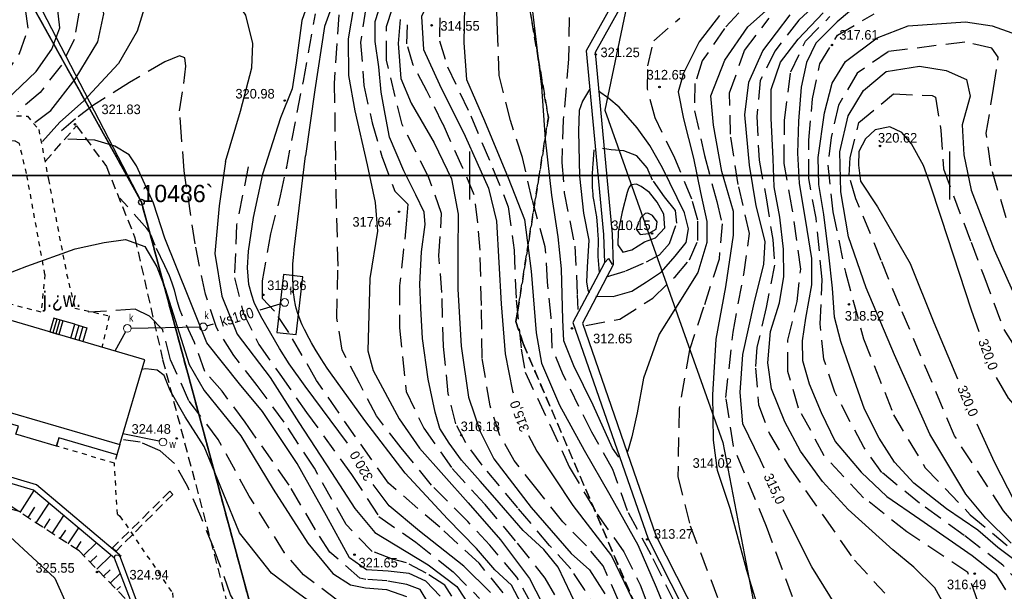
# Model space of a CAD drawing. Extents: x 4615668 to 9294084, y 5331114 to 10688993.
# Tile 96 of 181: x 4655898 to 4656001, y 5335270 to 5335329. Entities that reach past the tile are written whole.
import ezdxf
from ezdxf.enums import TextEntityAlignment as Align

# ---------------------------------------------------------------- set-up
doc = ezdxf.new("R2010")
doc.units = 0
doc.header["$MEASUREMENT"] = 0
for name, pattern in [('DROGA', [1, 0.5, -0.5]), ('GEN7', [13.75, 9.75, -1.5, 1, -1.5]), ('KONTUR', [1.5, 1, -0.5]), ('PRZEPUST', [1.5, 1, -0.5]), ('SKARPA1', [1.5, 1, -0.5]), ('UZYTEK', [1.5, 1, -0.5]), ('WARSTWICA', [3, 2, -1])]:
    doc.linetypes.add(name, pattern=pattern)
for name, color, linetype in [('1', 7, 'Continuous'), ('13', 7, 'Continuous'), ('15', 7, 'Continuous'), ('17', 7, 'Continuous'), ('18', 7, 'Continuous'), ('19', 7, 'Continuous'), ('2', 7, 'Continuous'), ('25', 7, 'Continuous'), ('26', 7, 'Continuous'), ('27', 7, 'Continuous'), ('28', 7, 'Continuous'), ('38', 7, 'Continuous'), ('45', 7, 'Continuous'), ('50', 7, 'Continuous'), ('51', 7, 'Continuous'), ('52', 7, 'Continuous'), ('59', 7, 'Continuous'), ('60', 7, 'Continuous'), ('62', 7, 'Continuous'), ('7', 4, 'GEN7'), ('9', 7, 'Continuous'), ('UKKPA_506', 7, 'Continuous')]:
    doc.layers.add(name, color=color, linetype=linetype)
doc.styles.add('txt', font='TXT', dxfattribs={"height": 0.2})

# ---------------------------------------------------------------- blocks, each defined once
blk = doc.blocks.new('*M2221')
at = {"layer": '60', "color": 7, "linetype": 'Continuous'}
for p, q in [((200, 247.5), (200, 250)), ((250, 247.5), (250, 250))]:
    blk.add_line(p, q, dxfattribs=at)
blk.add_lwpolyline([(0, 0), (0, 250), (400, 250), (400, 0)], close=True, dxfattribs=at)
blk = doc.blocks.new('WYS')
at = {"layer": '52', "color": 67, "linetype": 'Continuous'}
blk.add_circle((0, 0), 0.08, dxfattribs=at)
blk = doc.blocks.new('KL')
at = {"layer": 'UKKPA_506', "color": 7, "linetype": 'Continuous', "lineweight": 13}
blk.add_circle((0, 0), 0.4, dxfattribs=at)

msp = doc.modelspace()

# ---------------------------------------------------------------- linework, layer by layer
at = {"layer": '1', "color": 2, "linetype": 'Continuous'}
msp.add_lwpolyline([(4655870.587, 5335468.295), (4655877.367, 5335426.335), (4655899.067, 5335407.035), (4655884.219, 5335384.152), (4655877.687, 5335374.085), (4655910.757, 5335310.245), (4655926.837, 5335250.755), (4655900.717, 5335171.155)], dxfattribs=at)
at = {"layer": '13', "color": 7, "linetype": 'Continuous'}
msp.add_lwpolyline([(4655911.106, 5335293.805), (4655891.241, 5335299.642), (4655888.714, 5335290.764), (4655908.505, 5335284.982)], close=True, dxfattribs=at)
msp.add_lwpolyline([(4655908.505, 5335284.982), (4655908.19, 5335283.904), (4655902.16, 5335285.665), (4655901.911, 5335284.812), (4655897.689, 5335286.045), (4655897.942, 5335286.91), (4655888.402, 5335289.697), (4655888.714, 5335290.764)], dxfattribs=at)
at = {"layer": '15', "color": 62, "linetype": 'Continuous'}
for p, q in [((4655901.947, 5335298.061), (4655901.524, 5335296.62)), ((4655902.259, 5335297.97), (4655901.836, 5335296.529)), ((4655904.231, 5335297.39), (4655903.808, 5335295.949)), ((4655904.649, 5335297.267), (4655904.226, 5335295.826))]:
    msp.add_line(p, q, dxfattribs=at)
for points in [[(4655902.571, 5335297.878), (4655901.635, 5335298.153), (4655901.212, 5335296.712), (4655902.148, 5335296.437)], [(4655903.39, 5335296.072), (4655903.813, 5335297.513), (4655902.571, 5335297.878), (4655902.148, 5335296.437)], [(4655903.813, 5335297.513), (4655905.068, 5335297.145), (4655904.645, 5335295.704), (4655903.39, 5335296.072)]]:
    msp.add_lwpolyline(points, dxfattribs=at)
at = {"layer": '17', "color": 97, "linetype": 'DROGA'}
msp.add_line((4655908.254, 5335277.727), (4655907.941, 5335283.051), dxfattribs=at)
for points in [[(4655897.758, 5335319.235), (4655898.875, 5335319.213), (4655900.058, 5335317.829), (4655901.072, 5335312.601), (4655902.961, 5335302.785)], [(4655900.707, 5335302.7), (4655898.794, 5335313.225), (4655898.042, 5335316.355), (4655897.611, 5335316.616), (4655897.161, 5335316.601)], [(4655900.707, 5335302.7), (4655900.307, 5335298.775), (4655890.818, 5335301.223), (4655889.783, 5335300.185)], [(4655902.961, 5335302.785), (4655903.832, 5335299.21), (4655907.41, 5335298.395), (4655906.651, 5335295.131)], [(4655908.19, 5335283.904), (4655907.941, 5335283.051), (4655901.911, 5335284.812), (4655902.16, 5335285.665)], [(4655908.254, 5335277.727), (4655908.518, 5335277.527), (4655913.979, 5335269.528), (4655914.438, 5335264.825), (4655910.601, 5335250.433), (4655903.654, 5335240.607)]]:
    msp.add_lwpolyline(points, dxfattribs=at)
at = {"layer": '19', "color": 172, "linetype": 'PRZEPUST'}
for p, q in [((4655913.705, 5335280.105), (4655907.753, 5335274.205)), ((4655914.017, 5335279.791), (4655908.117, 5335273.874))]:
    msp.add_line(p, q, dxfattribs=at)
at = {"layer": '19', "color": 7, "linetype": 'Continuous'}
for p, q in [((4655913.705, 5335280.105), (4655914.017, 5335279.791)), ((4655907.753, 5335274.205), (4655908.117, 5335273.874))]:
    msp.add_line(p, q, dxfattribs=at)
at = {"layer": '2', "color": 5, "linetype": 'Continuous'}
for p, q in [((4655898.287, 5335332.755), (4655910.757, 5335310.245)), ((4655910.757, 5335310.245), (4655898.287, 5335332.755)), ((4655910.757, 5335310.245), (4655926.837, 5335250.755)), ((4655926.837, 5335250.755), (4655910.757, 5335310.245))]:
    msp.add_line(p, q, dxfattribs=at)
at = {"layer": '2', "color": 7, "linetype": 'Continuous'}
msp.add_lwpolyline([(4656036.172, 5335469.7), (4656030.178, 5335445.941), (4656025.081, 5335436.655), (4656015.957, 5335417.469), (4656030.695, 5335405.229), (4656015.102, 5335396.918), (4656005.658, 5335368.407), (4655980.39, 5335364.286), (4655976.843, 5335342.405), (4655963.56, 5335341.56), (4655959.023, 5335319.833), (4655971.332, 5335285.182), (4655976.012, 5335260.807), (4655986.403, 5335233.793), (4655984.484, 5335212.877), (4655999.589, 5335188.436), (4655997.811, 5335159.184), (4656000.618, 5335131.708), (4656000.251, 5335129.689), (4655992.154, 5335091.844), (4655976.616, 5335069.713), (4655970.108, 5335053.159)], dxfattribs=at)
at = {"layer": '25', "color": 165, "linetype": 'Continuous'}
msp.add_line((4655912.611, 5335285.318), (4655908.831, 5335286.089), dxfattribs=at)
at = {"layer": '27', "color": 17, "linetype": 'Continuous'}
for p, q in [((4655923.137, 5335299.024), (4655925.203, 5335299.641)), ((4655909.695, 5335297.094), (4655916.794, 5335297.239)), ((4655917.577, 5335297.362), (4655918.251, 5335297.563)), ((4655909.1, 5335296.737), (4655907.976, 5335294.725))]:
    msp.add_line(p, q, dxfattribs=at)
at = {"layer": '28', "color": 17, "linetype": 'Continuous'}
msp.add_lwpolyline([(4655925.555, 5335302.7), (4655924.861, 5335296.671), (4655926.865, 5335296.44), (4655927.559, 5335302.469)], close=True, dxfattribs=at)
at = {"layer": '38', "color": 97, "linetype": 'Continuous'}
msp.add_lwpolyline([(4655864.669, 5335261.372), (4655866.98, 5335266.803), (4655871.759, 5335272.049), (4655876.92, 5335275.376), (4655883.423, 5335277.563), (4655889.415, 5335277.702), (4655895.941, 5335275.966), (4655897.084, 5335275.376), (4655901.725, 5335271.068), (4655904.495, 5335264.905), (4655904.356, 5335258.585), (4655901.141, 5335252.967), (4655896.188, 5335248.973), (4655890.023, 5335246.471), (4655883.769, 5335245.781), (4655877.224, 5335246.58), (4655871.197, 5335248.629), (4655866.503, 5335252.999), (4655863.852, 5335259.329)], dxfattribs=at)
at = {"layer": '45', "color": 219, "linetype": 'Continuous'}
for points in [[(4655963.579, 5335337.666), (4655957.091, 5335326.026), (4655958.902, 5335306.864), (4655958.995, 5335303.919), (4655955.712, 5335297.688), (4655963.527, 5335275.147), (4655975.295, 5335251.936), (4655977.334, 5335234.376), (4655976.134, 5335215.726), (4655976.083, 5335188.898), (4655970.056, 5335155.098), (4655990.54, 5335136.328), (4655993.324, 5335129.589), (4655989.286, 5335123.761), (4655984.694, 5335114.345), (4655990.284, 5335100.002), (4655986.644, 5335097.536), (4655982.796, 5335092.494), (4655980.447, 5335081.01), (4655968.666, 5335063.39), (4655969.177, 5335054.398)], [(4655964.529, 5335337.522), (4655958.013, 5335325.832), (4655959.801, 5335306.921), (4655959.902, 5335303.71), (4655956.69, 5335297.614), (4655964.357, 5335275.5), (4655976.17, 5335252.2), (4655978.237, 5335234.399), (4655977.034, 5335215.696), (4655976.983, 5335188.818), (4655971.029, 5335155.427), (4655991.295, 5335136.856), (4655994.343, 5335129.479), (4655990.065, 5335123.305), (4655985.676, 5335114.305), (4655991.383, 5335099.66), (4655987.27, 5335096.873), (4655983.636, 5335092.112), (4655981.293, 5335080.657), (4655969.582, 5335063.14), (4655970.076, 5335054.449)], [(4655958.995, 5335303.919), (4655959.396, 5335304.37), (4655959.801, 5335303.733)], [(4655867.271, 5335207.818), (4655888.678, 5335228.004), (4655896.686, 5335237.22), (4655907.571, 5335251.953), (4655910.819, 5335264.04), (4655910.755, 5335265.819), (4655907.965, 5335273.15), (4655899.531, 5335280.236), (4655890.148, 5335283.021), (4655869.682, 5335283.013), (4655845.586, 5335283.907)], [(4655868.295, 5335208.094), (4655889.11, 5335227.586), (4655897.154, 5335236.844), (4655908.119, 5335251.685), (4655911.477, 5335264.253), (4655911.307, 5335265.841), (4655908.475, 5335273.504), (4655899.821, 5335280.776), (4655890.236, 5335283.621), (4655869.694, 5335283.613), (4655845.608, 5335284.507)], [(4655907.965, 5335273.15), (4655908.024, 5335273.445), (4655908.475, 5335273.504)]]:
    msp.add_lwpolyline(points, dxfattribs=at)
at = {"layer": '50', "color": 245, "linetype": 'WARSTWICA'}
for points in [[(4655931.513, 5335367.871), (4655937.211, 5335366.708), (4655942.355, 5335364.331), (4655947.297, 5335361.043), (4655949.617, 5335357.755), (4655951.079, 5335353.86), (4655952.68, 5335346.967), (4655954.445, 5335341.453), (4655955, 5335338.317), (4655955.353, 5335332.5), (4655955.254, 5335325.138), (4655954.699, 5335318.815), (4655954.548, 5335314.364), (4655954.8, 5335311.228), (4655955.91, 5335305.639), (4655956.162, 5335300.581), (4655956.212, 5335299.063)], [(4655958.484, 5335267.143), (4655956.921, 5335269.868), (4655955.47, 5335272.032), (4655953.275, 5335274.457), (4655949.964, 5335278.376), (4655946.253, 5335282.824), (4655944.542, 5335285.175), (4655943.5, 5335287.152), (4655942.719, 5335290.25), (4655942.235, 5335295.213), (4655942.05, 5335300.82), (4655941.753, 5335304.664), (4655941.939, 5335307.574), (4655942.013, 5335309.067), (4655940.711, 5335312.761), (4655937.924, 5335318.333), (4655937.18, 5335321.244), (4655936.287, 5335325.05), (4655936.287, 5335328.558), (4655937.664, 5335332.827)], [(4655975.553, 5335249.227), (4655973.99, 5335250.845), (4655972.376, 5335254.69), (4655970.207, 5335259.9), (4655967.837, 5335264.857), (4655966.282, 5335268.57), (4655963.861, 5335273.476), (4655961.39, 5335278.079), (4655959.877, 5335282.379), (4655957.658, 5335286.274), (4655954.686, 5335292.262), (4655953.526, 5335295.095), (4655953.425, 5335298.231), (4655953.072, 5335301.924), (4655952.825, 5335305.586), (4655951.463, 5335310.492), (4655950.455, 5335314.893), (4655949.194, 5335318.737), (4655948.035, 5335323.451), (4655947.833, 5335328.105), (4655947.682, 5335332.556)], [(4655975.013, 5335332.184), (4655971.482, 5335328.327), (4655969.172, 5335324.969), (4655968.418, 5335322.605), (4655968.37, 5335319.767), (4655969.41, 5335315.102), (4655970.683, 5335310.325), (4655971.252, 5335307.988), (4655970.922, 5335304.299), (4655969.319, 5335299.286), (4655967.857, 5335294.841), (4655966.778, 5335288.725), (4655966.637, 5335281.631), (4655967.91, 5335276.524), (4655971.305, 5335267.659), (4655975.03, 5335258.815), (4655976.489, 5335254.907), (4655977.054, 5335251.739), (4655976.819, 5335250.509), (4655976.3, 5335249.847)], [(4655982.852, 5335332.529), (4655979.22, 5335329.223), (4655976.744, 5335325.992), (4655975.216, 5335322.923), (4655974.865, 5335319.165), (4655975.089, 5335314.609), (4655975.834, 5335310.675), (4655976.514, 5335306.338), (4655976.712, 5335303.678), (4655975.836, 5335299.276), (4655974.872, 5335295.123), (4655974.719, 5335292.937), (4655975.026, 5335289.135), (4655976.164, 5335286.111), (4655978.224, 5335282.661), (4655981.831, 5335277.488), (4655985.025, 5335272.931), (4655988.181, 5335269.481)], [(4655892.89, 5335319.349), (4655896.325, 5335323.13), (4655898.043, 5335325.737), (4655898.968, 5335328.388), (4655898.66, 5335330.465)], [(4655904.248, 5335329.939), (4655903.764, 5335327.2), (4655902.442, 5335324.504), (4655900.196, 5335321.677), (4655897.907, 5335319.7)], [(4655925.852, 5335313.712), (4655927.625, 5335322.836), (4655928.902, 5335329.861)], [(4655934.13, 5335330.494), (4655933.579, 5335326.88), (4655933.929, 5335322.413), (4655934.784, 5335318.522), (4655935.841, 5335314.879)], [(4656002.653, 5335270.072), (4656000.492, 5335272.401), (4655996.461, 5335275.507), (4655991.817, 5335278.871), (4655987.892, 5335282.054), (4655985.989, 5335284.706), (4655982.99, 5335290.432), (4655981.836, 5335293.877), (4655981.449, 5335297.564), (4655981.675, 5335302.19), (4655981.034, 5335308.564), (4655980.26, 5335312.705), (4655980.292, 5335316.716), (4655980.647, 5335321.018), (4655981.421, 5335324.645), (4655983.259, 5335327.653), (4655987.097, 5335329.885)], [(4655931.323, 5335329.758), (4655930.839, 5335322.6), (4655930.973, 5335314.188)], [(4655960.527, 5335268.567), (4655958.853, 5335272.336), (4655957.11, 5335274.438), (4655954.655, 5335276.939), (4655951.976, 5335280.297), (4655949.595, 5335283.32), (4655948.107, 5335285.932), (4655947.067, 5335289.019), (4655946.248, 5335294.02), (4655946.175, 5335299.485), (4655946.026, 5335305.232), (4655945.806, 5335308.091), (4655945.434, 5335311.001), (4655944.243, 5335313.8), (4655942.168, 5335318.368), (4655940.494, 5335321.839), (4655939.08, 5335324.525), (4655938.411, 5335326.727), (4655938.522, 5335329.563)], [(4655941.835, 5335329.467), (4655941.797, 5335327.041), (4655942.653, 5335324.354), (4655945.069, 5335319.23), (4655947.338, 5335313.82), (4655948.975, 5335309.752), (4655949.569, 5335305.226), (4655949.792, 5335300.039), (4655950.313, 5335294.926), (4655950.723, 5335292.516), (4655953.29, 5335287.068), (4655955.329, 5335282.652), (4655958.23, 5335277.726), (4655961.021, 5335273.808), (4655962.695, 5335270.375), (4655964.728, 5335265.138)], [(4655957.064, 5335297.404), (4655960.594, 5335298.061), (4655964.023, 5335300.237), (4655966.343, 5335302.462), (4655967.856, 5335304.233), (4655968.713, 5335306.256), (4655968.713, 5335308.38), (4655968.097, 5335310.569), (4655966.303, 5335314.811), (4655964.272, 5335319.023), (4655963.465, 5335322.058), (4655963.516, 5335324.435), (4655964.121, 5335327.065), (4655966.842, 5335329.421)], [(4655978.579, 5335269.117), (4655975.877, 5335276.45), (4655972.43, 5335284.812), (4655971.632, 5335289.878), (4655972.386, 5335296.678), (4655973.492, 5335302.694), (4655974.112, 5335306.96), (4655972.916, 5335312.071), (4655972.118, 5335317.315), (4655972.029, 5335321.637), (4655973.579, 5335326.037), (4655976.149, 5335329.415)], [(4655997.881, 5335268.614), (4655996.841, 5335271.632), (4655990.472, 5335275.898), (4655985.985, 5335279.438), (4655981.89, 5335283.788), (4655979.209, 5335288.782), (4655978.095, 5335292.599), (4655978.095, 5335295.865), (4655979.053, 5335299.871), (4655979.436, 5335303.274), (4655978.557, 5335309.565), (4655977.709, 5335314.257), (4655977.737, 5335318.736), (4655978.393, 5335323.813), (4655979.925, 5335327.023), (4655982.466, 5335329.585)], [(4656000.827, 5335308.593), (4655999.224, 5335314.019), (4655998.76, 5335317.416), (4655999.528, 5335322.071), (4655999.996, 5335325.354), (4655999.327, 5335326.289), (4655996.523, 5335326.928), (4655988.55, 5335325.924), (4655985.311, 5335323.68), (4655983.374, 5335320.364), (4655982.606, 5335316.981), (4655982.272, 5335314.1), (4655982.779, 5335309.227), (4655984.083, 5335302.944), (4655985.986, 5335296.011), (4655989.092, 5335288.094), (4655992.398, 5335282.568), (4655997.099, 5335277.663), (4656002.542, 5335273.108)], [(4655943.096, 5335269.164), (4655942.36, 5335270.31), (4655940.429, 5335271.564), (4655938.383, 5335272.647), (4655936.904, 5335273.039), (4655934.802, 5335273.836), (4655932.077, 5335276.636), (4655928.782, 5335282.505), (4655925.609, 5335287.308), (4655922.825, 5335291.126), (4655920.382, 5335294.26), (4655918.564, 5335297.167), (4655917.428, 5335300.643), (4655916.348, 5335305.885), (4655915.212, 5335313.521), (4655914.939, 5335317.053), (4655914.724, 5335319.773), (4655915.182, 5335322.614), (4655915.371, 5335324.4), (4655915.29, 5335325.293), (4655914.724, 5335325.483), (4655913.186, 5335324.86), (4655909.517, 5335322.723), (4655905.767, 5335320.342), (4655903.879, 5335318.935), (4655902.449, 5335317.663)], [(4656003.758, 5335274.312), (4656000.568, 5335278.059), (4655995.442, 5335285.905), (4655989.761, 5335299.408), (4655987.825, 5335304.148), (4655985.19, 5335310.59), (4655984.489, 5335313.01), (4655984.567, 5335314.883), (4655985.501, 5335318.552), (4655989.081, 5335321.518), (4655993.127, 5335321.362), (4655993.482, 5335321.182), (4655994.022, 5335317.731), (4655994.294, 5335313.712), (4655997.174, 5335306.063), (4655998.492, 5335302.574), (4656000.593, 5335296.954), (4656003.161, 5335292.895)], [(4655957.889, 5335315.71), (4655957.761, 5335314.211), (4655957.734, 5335313.865), (4655957.702, 5335313.17), (4655957.694, 5335312.706), (4655957.696, 5335312.396), (4655957.706, 5335311.984), (4655957.715, 5335311.778), (4655957.761, 5335311.084), (4655957.789, 5335310.821), (4655957.871, 5335310.297), (4655958.068, 5335309.253), (4655958.145, 5335308.727), (4655958.237, 5335307.834), (4655958.275, 5335307.386), (4655958.316, 5335306.714), (4655958.322, 5335306.476), (4655958.317, 5335306), (4655958.297, 5335305.047), (4655958.316, 5335304.572), (4655958.444, 5335302.901)], [(4655959.213, 5335302.473), (4655961.22, 5335303.072), (4655963.356, 5335304.015), (4655964.723, 5335304.743), (4655965.748, 5335305.943), (4655966.516, 5335308.042), (4655966.388, 5335309.37), (4655965.235, 5335310.784), (4655963.997, 5335312.54), (4655963.441, 5335313.825), (4655962.373, 5335315.068), (4655961.007, 5335315.582), (4655959.683, 5335315.71), (4655958.786, 5335315.839)], [(4655935.819, 5335314.937), (4655937.15, 5335311.389), (4655938.504, 5335310.031), (4655938.381, 5335308.364), (4655938.073, 5335305.339), (4655937.643, 5335301.511), (4655937.643, 5335297.128), (4655938.323, 5335290.507), (4655940.169, 5335286.68), (4655943.124, 5335282.482), (4655946.509, 5335278.778), (4655949.894, 5335274.703), (4655952.787, 5335271.061), (4655954.923, 5335267.329)], [(4655921.867, 5335313.913), (4655920.67, 5335307.876), (4655920.443, 5335302.349), (4655921.352, 5335298.702), (4655923, 5335295.397), (4655925.159, 5335292.319), (4655927.943, 5335288.33), (4655932.651, 5335281.86), (4655935.492, 5335277.472), (4655939.355, 5335274.794), (4655943.218, 5335271.717), (4655945.985, 5335268.951)], [(4655948.432, 5335269.528), (4655945.933, 5335272.605), (4655941.842, 5335276.366), (4655936.508, 5335280.941), (4655933.043, 5335285.785), (4655929.009, 5335291.654), (4655926.111, 5335296.669), (4655924.634, 5335298.891), (4655923.384, 5335300.202), (4655923.384, 5335302.025), (4655924.234, 5335306.956), (4655925.256, 5335310.888), (4655925.881, 5335313.851)], [(4655951.469, 5335268.253), (4655949.869, 5335271.154), (4655947.038, 5335274.488), (4655944.761, 5335276.957), (4655940.965, 5335280.743), (4655937.827, 5335284.632), (4655935.242, 5335287.966), (4655933.457, 5335291.361), (4655931.672, 5335294.818), (4655931.118, 5335298.152), (4655931.241, 5335303.584), (4655930.973, 5335314.188)], [(4655914.965, 5335298.526), (4655914.802, 5335298.967), (4655914.705, 5335299.265), (4655914.528, 5335299.868), (4655914.195, 5335301.082), (4655914.011, 5335301.682), (4655913.796, 5335302.27), (4655913.673, 5335302.558), (4655913.185, 5335303.617), (4655912.189, 5335305.726), (4655912.017, 5335306.133), (4655911.802, 5335306.687), (4655911.682, 5335306.955), (4655911.543, 5335307.21), (4655911.463, 5335307.331), (4655911.328, 5335307.502), (4655908.504, 5335310.671)], [(4655962.537, 5335308.07), (4655962.275, 5335307.412), (4655962.721, 5335306.86), (4655963.56, 5335306.991), (4655964.373, 5335307.439), (4655964.478, 5335308.201), (4655964.006, 5335308.859), (4655963.508, 5335309.096), (4655963.219, 5335309.07), (4655962.773, 5335308.649), (4655962.616, 5335308.201)], [(4655931.132, 5335268.764), (4655927.625, 5335271.402), (4655925.666, 5335273.707), (4655921.979, 5335279.603), (4655918.764, 5335285.515), (4655915.702, 5335289.553), (4655913.802, 5335293.804), (4655912.974, 5335296.931), (4655911.61, 5335298.348), (4655910.1, 5335299.081), (4655905.282, 5335298.779), (4655905.237, 5335298.775)], [(4655940.688, 5335268.375), (4655939.779, 5335269.864), (4655938.391, 5335270.392), (4655936.333, 5335270.776), (4655934.131, 5335270.92), (4655933.516, 5335271.069), (4655930.398, 5335273.752), (4655928.883, 5335276.089), (4655926.155, 5335280.746), (4655921.563, 5335287.311), (4655919.17, 5335290.527), (4655917.351, 5335292.591), (4655916.298, 5335295.615), (4655914.965, 5335298.526)], [(4655926.496, 5335250.04), (4655926.246, 5335253.603), (4655926.396, 5335256.714), (4655925.946, 5335259.374), (4655924.598, 5335262.356), (4655921.946, 5335265.919), (4655920.045, 5335269.331), (4655918.298, 5335274.184), (4655916.947, 5335277.496), (4655915.596, 5335280.557), (4655914.195, 5335283.016), (4655912.694, 5335284.321), (4655910.643, 5335285.224), (4655908.892, 5335285.475)], [(4655865.882, 5335276.359), (4655869.973, 5335277.287), (4655871.924, 5335277.634), (4655874.553, 5335277.948), (4655875.866, 5335278.117), (4655881.175, 5335278.899), (4655885.753, 5335279.681), (4655888.383, 5335280.071), (4655889.459, 5335280.143), (4655889.99, 5335280.071), (4655893.156, 5335279.29), (4655896.468, 5335278.459), (4655898.172, 5335278.02)]]:
    msp.add_lwpolyline(points, dxfattribs=at)
at = {"layer": '50', "color": 7, "linetype": 'Continuous'}
for points in [[(4655927.1, 5335357.758), (4655935.435, 5335355.668), (4655939.2, 5335353.915), (4655942.795, 5335350.86), (4655945.013, 5335347.691), (4655946.291, 5335342.769), (4655944.139, 5335337.307), (4655941.114, 5335332.048), (4655939.945, 5335329.601), (4655940.134, 5335326.145), (4655941.8, 5335322.499), (4655944.487, 5335317.124), (4655946.91, 5335311.693), (4655947.743, 5335308.262), (4655948.235, 5335299.64), (4655948.652, 5335294.437), (4655949.411, 5335290.558), (4655949.467, 5335290.354)], [(4655899.644, 5335318.535), (4655901.328, 5335319.785), (4655903.843, 5335323.049), (4655906.21, 5335326.956), (4655906.851, 5335329.874), (4655906.309, 5335332.248), (4655905.121, 5335334.491), (4655904.726, 5335337.014), (4655905.811, 5335339.19), (4655908.72, 5335340.772), (4655914.656, 5335342.052), (4655919.587, 5335342.546), (4655923.976, 5335341.804), (4655927.245, 5335340.816), (4655929.547, 5335339.529), (4655930.238, 5335337.897), (4655929.547, 5335335.078), (4655927.479, 5335329.172), (4655926.887, 5335324.77), (4655926.468, 5335322.057), (4655925.26, 5335319.033), (4655923.377, 5335313.153)], [(4656045.246, 5335330.823), (4656047.516, 5335326.944), (4656049.813, 5335322.1), (4656050.15, 5335319.907), (4656049.225, 5335318.699), (4656046.366, 5335317.462), (4656041.797, 5335316.506), (4656038.001, 5335315.59), (4656035.59, 5335314.297), (4656033.488, 5335311.879), (4656030.713, 5335307.718), (4656024.727, 5335300.46), (4656020.663, 5335295.765), (4656017.271, 5335292.589), (4656013.331, 5335289.851), (4656010.977, 5335288.417), (4656008.51, 5335287.545), (4656006.24, 5335286.871), (4656004.39, 5335287.039), (4656002.606, 5335288.079), (4656001.064, 5335289.821), (4655999.811, 5335291.978)], [(4655975.624, 5335282.503), (4655975.233, 5335283.353), (4655973.416, 5335287.151), (4655973.116, 5335290.394), (4655973.419, 5335294.382), (4655974.593, 5335299.699), (4655975.577, 5335303.779), (4655975.728, 5335306.134), (4655974.782, 5335309.856), (4655974.1, 5335314.11), (4655973.608, 5335319.35), (4655974.025, 5335322.73), (4655975.501, 5335325.996), (4655978.341, 5335329.756)], [(4655998.005, 5335296.744), (4655997.232, 5335298.996), (4655994.097, 5335308.538), (4655992.836, 5335312.333), (4655992.22, 5335314.076), (4655990.986, 5335316.325), (4655989.977, 5335317.506), (4655988.716, 5335318.096), (4655987.202, 5335317.787), (4655986.193, 5335316.831), (4655985.493, 5335315.51), (4655985.465, 5335314.104), (4655985.661, 5335312.445), (4655987.427, 5335309.747), (4655990.817, 5335303.855), (4655993.283, 5335297.698), (4655995.754, 5335291.831)], [(4655932.23, 5335285.133), (4655927.806, 5335291.058), (4655926.163, 5335293.389), (4655925.137, 5335294.985), (4655923.19, 5335298.352), (4655922.508, 5335299.8), (4655922.241, 5335300.542), (4655921.951, 5335301.672), (4655921.805, 5335303.388), (4655921.909, 5335305.147), (4655922.439, 5335308.655), (4655923.388, 5335313.169)], [(4655997.788, 5335287.154), (4655999.584, 5335283.167), (4656002.356, 5335277.751)], [(4655951.092, 5335285.91), (4655951.947, 5335284.291), (4655955.696, 5335278.632), (4655959.737, 5335273.369), (4655962.761, 5335267.04), (4655965.563, 5335259.292), (4655967.456, 5335250.998), (4655968.932, 5335245.909), (4655971.12, 5335240.197), (4655972.445, 5335234.196), (4655973.353, 5335227.686), (4655973.543, 5335223.964), (4655973.05, 5335221.458), (4655972.104, 5335220.014), (4655969.718, 5335217.736), (4655967.715, 5335215.436), (4655966.427, 5335212.246), (4655966.503, 5335209.056), (4655967.677, 5335205.979), (4655970.399, 5335200.721), (4655973.049, 5335194.948), (4655976.151, 5335189.541)], [(4655947.115, 5335269.576), (4655944.345, 5335272.296), (4655939.728, 5335275.943), (4655936.572, 5335278.577), (4655934.901, 5335280.807)], [(4655985.044, 5335183.962), (4655985.038, 5335184.292), (4655985.189, 5335191.053), (4655984.735, 5335195.041), (4655983.221, 5335200.738), (4655982.31, 5335207.02), (4655981.855, 5335212.223), (4655982.196, 5335216.363), (4655983.97, 5335220.698), (4655986.318, 5335224.002), (4655988.022, 5335227.534), (4655988.892, 5335231.105), (4655989.53, 5335237.757), (4655990.439, 5335245.619), (4655990.628, 5335248.316), (4655990.022, 5335251.886), (4655988.621, 5335258.129), (4655986.387, 5335262.877), (4655980.601, 5335272.242), (4655977.616, 5335278.191)]]:
    msp.add_lwpolyline(points, dxfattribs=at)
at = {"layer": '50', "color": 216, "linetype": 'Continuous'}
for points in [[(4655919.521, 5335314.48), (4655921.089, 5335319.729), (4655922.261, 5335324.235), (4655922.359, 5335326.761), (4655921.642, 5335329.73), (4655920.698, 5335331.101), (4655918.811, 5335332.964), (4655917.411, 5335333.585), (4655914.122, 5335334.105), (4655912.724, 5335334.531), (4655911.519, 5335334.564), (4655910.803, 5335333.944), (4655910.608, 5335332.866), (4655911.031, 5335331.691), (4655911.095, 5335330.514), (4655910.322, 5335328.075), (4655908.369, 5335324.68), (4655904.731, 5335320.772), (4655902.257, 5335318.585), (4655900.467, 5335316.561)], [(4655931.939, 5335334.414), (4655929.829, 5335328.554), (4655928.817, 5335321.932), (4655927.859, 5335315.07)], [(4655939.854, 5335299.185), (4655939.748, 5335301.701), (4655939.941, 5335305.066), (4655940.304, 5335307.927), (4655940.219, 5335309.191), (4655939.343, 5335311.013), (4655938.082, 5335313.499), (4655936.612, 5335317.021), (4655936.163, 5335319.421), (4655935.714, 5335321.693), (4655935.482, 5335324.339), (4655935.118, 5335326.996), (4655935.118, 5335329.075), (4655936.079, 5335332.143)], [(4655975.418, 5335266.605), (4655973.824, 5335271.869), (4655972.09, 5335278.309), (4655970.779, 5335282.277), (4655970.357, 5335285.427), (4655970.263, 5335290.174), (4655970.637, 5335295.974), (4655971.621, 5335301.427), (4655972.418, 5335306.785), (4655972.419, 5335309.256), (4655971.201, 5335313.44), (4655970.357, 5335318.281), (4655970.076, 5335321.337), (4655971.527, 5335325.03), (4655973.917, 5335328.508), (4655977.901, 5335332.08)], [(4655960.478, 5335283.674), (4655959.822, 5335284.614), (4655957.807, 5335289.079), (4655955.792, 5335293.169), (4655954.761, 5335295.801), (4655954.667, 5335297.963), (4655954.527, 5335303.307), (4655954.152, 5335306.644), (4655953.496, 5335310.969), (4655952.841, 5335316.816), (4655952.466, 5335322.269), (4655951.389, 5335331.266)], [(4655986.021, 5335331.396), (4655983.222, 5335329.039), (4655981.007, 5335326.8), (4655980.045, 5335324.807), (4655979.468, 5335322.214), (4655979.213, 5335318.687), (4655979.085, 5335315.344), (4655979.279, 5335312.229), (4655980.069, 5335307.386), (4655980.539, 5335304.358)], [(4655895.398, 5335319.759), (4655896.653, 5335320.868), (4655899.786, 5335323.865), (4655901.424, 5335326.185), (4655902.243, 5335328.408), (4655902.002, 5335330.535)], [(4655932.866, 5335330.743), (4655932.281, 5335327.264), (4655932.326, 5335323.424), (4655933.002, 5335319.764), (4655934.263, 5335314.144), (4655935.119, 5335310.213), (4655935.344, 5335307.231), (4655934.535, 5335302.284), (4655934.354, 5335294.74), (4655934.895, 5335292.707), (4655937.592, 5335287.661), (4655939.709, 5335284.589), (4655944.791, 5335278.919), (4655948.169, 5335275.034), (4655951.175, 5335271.037), (4655953.201, 5335267.106)], [(4655944.422, 5335330.651), (4655944.329, 5335326.844), (4655944.611, 5335323.008), (4655946.485, 5335318.731), (4655948.969, 5335312.761), (4655950.655, 5335308.418), (4655951.358, 5335303.059), (4655951.873, 5335296.619), (4655952.436, 5335293.457), (4655954.31, 5335289.086), (4655956.888, 5335284.385), (4655959.559, 5335279.732), (4655962.453, 5335274.533), (4655964.374, 5335270.115), (4655966.061, 5335265.932)], [(4655994.522, 5335268.048), (4655993.411, 5335270.048), (4655991.226, 5335272.2), (4655989.041, 5335274.007), (4655984.365, 5335278.198), (4655981.694, 5335281.133), (4655979.394, 5335284.285), (4655977.784, 5335287.361), (4655976.404, 5335290.782), (4655976.021, 5335293.512), (4655976.291, 5335296.752), (4655977.211, 5335299.75), (4655977.671, 5335302.48), (4655977.633, 5335305.325), (4655977.25, 5335308.669), (4655976.677, 5335311.839), (4655976.562, 5335314.76), (4655976.37, 5335318.989), (4655976.369, 5335321.965), (4655977.327, 5335324.848), (4655979.167, 5335327.232), (4655981.773, 5335329.961)], [(4655937.701, 5335329.288), (4655937.509, 5335326.79), (4655937.781, 5335323.12), (4655938.854, 5335320.544), (4655941.268, 5335316.431), (4655943.07, 5335312.682), (4655943.76, 5335308.991), (4655943.721, 5335305.031), (4655943.725, 5335301.167), (4655944.07, 5335295.247), (4655944.831, 5335289.916), (4655946.058, 5335286.341), (4655947.467, 5335283.482), (4655951.338, 5335278.408), (4655955.516, 5335273.641), (4655957.432, 5335271.911), (4655959.026, 5335269.406)], [(4655970.968, 5335329.685), (4655968.859, 5335326.959), (4655967.219, 5335323.668), (4655966.656, 5335321.741), (4655967.219, 5335318.921), (4655968.249, 5335314.832), (4655969.002, 5335311.24), (4655969.658, 5335308.232), (4655969.658, 5335306.022), (4655968.721, 5335302.92), (4655966.378, 5335299.207), (4655964.691, 5335296.48), (4655963.056, 5335291.899), (4655962.4, 5335288.28), (4655961.837, 5335285.789), (4655961.509, 5335284.567), (4655961.369, 5335284.144)], [(4656003.754, 5335271.386), (4655999.981, 5335274.267), (4655997.866, 5335276.067), (4655994.618, 5335278.274), (4655991.21, 5335280.957), (4655989.201, 5335283.143), (4655987.599, 5335285.629), (4655986.082, 5335288.673), (4655984.545, 5335293.013), (4655983.627, 5335295.713), (4655982.965, 5335298.249), (4655982.73, 5335301.271), (4655982.346, 5335304.764), (4655981.856, 5335308.966), (4655981.322, 5335312.095), (4655981.237, 5335314.903), (4655981.899, 5335319.56), (4655982.711, 5335322.646), (4655984.1, 5335324.897), (4655987.385, 5335327.369), (4655990.612, 5335328.633), (4655996.581, 5335329.017), (4655999.359, 5335328.631), (4656001.432, 5335327.881)], [(4656001.364, 5335274.698), (4655998.7, 5335277.315), (4655996.634, 5335279.824), (4655992.889, 5335286.069), (4655989.198, 5335294.336), (4655986.262, 5335301.315), (4655984.416, 5335306.639), (4655983.601, 5335311.329), (4655983.492, 5335315.473), (4655984.362, 5335319.235), (4655985.988, 5335321.889), (4655988.325, 5335323.852), (4655991.804, 5335324.398), (4655994.577, 5335323.962), (4655996.697, 5335323.035), (4655997.078, 5335321.29), (4655996.262, 5335318.291), (4655996.425, 5335315.183), (4655997.186, 5335311.475), (4655999.578, 5335305.286), (4656002.079, 5335299.669)], [(4655957.418, 5335321.976), (4655956.709, 5335320.78), (4655956.363, 5335319.797), (4655956.29, 5335317.645), (4655956.387, 5335312.96), (4655956.806, 5335309.082), (4655957.353, 5335306.29), (4655957.192, 5335303.478), (4655957.11, 5335301.892), (4655957.257, 5335301.119), (4655957.386, 5335300.796)], [(4655958.094, 5335300.441), (4655959.899, 5335300.409), (4655961.832, 5335300.958), (4655963.378, 5335301.927), (4655964.924, 5335302.994), (4655966.342, 5335304.609), (4655967.502, 5335306.031), (4655967.76, 5335307.453), (4655967.341, 5335309.134), (4655965.02, 5335313.802), (4655963.732, 5335316.161), (4655962.411, 5335317.971), (4655960.51, 5335320.136), (4655959.447, 5335321.041), (4655958.351, 5335321.816)], [(4655941.881, 5335269.174), (4655940.369, 5335270.732), (4655938.647, 5335271.533), (4655936.463, 5335271.786), (4655934.195, 5335271.912), (4655932.431, 5335273.176), (4655930.039, 5335277.549), (4655926.98, 5335283.005), (4655923.368, 5335288.44), (4655920.98, 5335291.291), (4655917.578, 5335295.588), (4655915.687, 5335300.264), (4655913.179, 5335306.475), (4655912.003, 5335310.14), (4655910.239, 5335314.016), (4655909.469, 5335315.189), (4655907.985, 5335316.082), (4655905.908, 5335316.704), (4655903.102, 5335316.812)], [(4655919.521, 5335314.48), (4655918.849, 5335309.846), (4655918.387, 5335304.874), (4655919.143, 5335300.451), (4655920.736, 5335296.472), (4655924.18, 5335291.964), (4655927.162, 5335287.287), (4655930.55, 5335282.052), (4655932.986, 5335278.302), (4655935.086, 5335275.817), (4655940.63, 5335272.446), (4655943.598, 5335270.19), (4655945.194, 5335267.747)], [(4655930.444, 5335292.451), (4655930.108, 5335292.932), (4655929.469, 5335293.907), (4655928.866, 5335294.905), (4655928.48, 5335295.584), (4655928.229, 5335296.045), (4655927.737, 5335296.984), (4655927.504, 5335297.467), (4655927.396, 5335297.711), (4655927.246, 5335298.081), (4655927.047, 5335298.641), (4655926.881, 5335299.21), (4655926.811, 5335299.496), (4655926.698, 5335300.075), (4655926.655, 5335300.366), (4655926.609, 5335300.806), (4655926.552, 5335301.694), (4655926.535, 5335302.139), (4655926.525, 5335302.806), (4655926.534, 5335303.474), (4655926.546, 5335303.807), (4655926.587, 5335304.473), (4655926.616, 5335304.805), (4655926.67, 5335305.302), (4655927.859, 5335315.071)], [(4655961.361, 5335311.263), (4655960.847, 5335309.241), (4655960.416, 5335307.138), (4655960.395, 5335305.777), (4655960.909, 5335305.034), (4655961.834, 5335305.282), (4655963.171, 5335306.107), (4655964.322, 5335306.54), (4655965.289, 5335307.55), (4655965.186, 5335308.973), (4655964.466, 5335310.231), (4655963.685, 5335311.242), (4655962.821, 5335311.881), (4655962.328, 5335312.129), (4655961.752, 5335312.046), (4655961.547, 5335311.799), (4655961.445, 5335311.551), (4655961.361, 5335311.263)], [(4655894.486, 5335301.894), (4655898.822, 5335303.556), (4655903.839, 5335305.364), (4655906.86, 5335306.048), (4655909.1, 5335306.341), (4655911.098, 5335305.608), (4655912.364, 5335303.507), (4655913.241, 5335301.259), (4655915.72, 5335293.306), (4655917.278, 5335290.618), (4655921.109, 5335285.897), (4655924.471, 5335280.326), (4655928.076, 5335274.707), (4655930.706, 5335271.531), (4655932.534, 5335270.375), (4655934.093, 5335270.033), (4655936.285, 5335269.887), (4655938.38, 5335269.154)], [(4655980.539, 5335304.358), (4655980.56, 5335301.636), (4655979.941, 5335298.165), (4655979.579, 5335295.774), (4655979.622, 5335293.738), (4655980.306, 5335291.317), (4655981.566, 5335288.334), (4655983.019, 5335285.312), (4655985.721, 5335282.088), (4655988.392, 5335279.58), (4655991.832, 5335277.202), (4655997.29, 5335273.403), (4655999.747, 5335271.474), (4656000.773, 5335269.824)], [(4655956.14, 5335268.035), (4655954.159, 5335272.216), (4655952.684, 5335274.038), (4655950.505, 5335276.009), (4655947.578, 5335279.438), (4655946.047, 5335281.161), (4655944.082, 5335283.369), (4655942.821, 5335285.126), (4655941.838, 5335286.648), (4655941.368, 5335288.341), (4655940.643, 5335291.801), (4655940.047, 5335296.034), (4655939.854, 5335299.185)], [(4655930.064, 5335267.309), (4655926.751, 5335269.752), (4655924.316, 5335271.56), (4655922.075, 5335274.394), (4655920.962, 5335275.789), (4655919.257, 5335279.942), (4655917.308, 5335284.779), (4655915.311, 5335287.858), (4655913.753, 5335290.621), (4655913.12, 5335292.184), (4655912.389, 5335292.722), (4655911.22, 5335292.868), (4655910.782, 5335292.819)], [(4655951.003, 5335267.082), (4655949.3, 5335270.339), (4655947.562, 5335271.929), (4655945.672, 5335274.161), (4655942.63, 5335277.238), (4655938.24, 5335282.008), (4655934.042, 5335287.497), (4655930.444, 5335292.451)]]:
    msp.add_lwpolyline(points, dxfattribs=at)
at = {"layer": '51', "color": 3, "linetype": 'Continuous'}
for p, q in [((4655898.114, 5335277.913), (4655899.595, 5335280.182)), ((4655899.789, 5335276.82), (4655901.138, 5335278.886)), ((4655898.951, 5335277.366), (4655899.659, 5335278.45)), ((4655901.464, 5335275.726), (4655902.68, 5335277.59)), ((4655900.626, 5335276.273), (4655901.267, 5335277.256)), ((4655902.301, 5335275.18), (4655902.876, 5335276.061)), ((4655903.138, 5335274.633), (4655904.223, 5335276.294)), ((4655903.976, 5335274.087), (4655904.485, 5335274.867)), ((4655904.719, 5335273.426), (4655906.077, 5335274.736)), ((4655906.108, 5335271.987), (4655907.616, 5335273.443)), ((4655905.413, 5335272.706), (4655906.13, 5335273.398)), ((4655906.802, 5335271.267), (4655907.489, 5335271.931)), ((4655907.497, 5335270.548), (4655908.563, 5335271.577)), ((4655908.191, 5335269.828), (4655908.571, 5335270.195))]:
    msp.add_line(p, q, dxfattribs=at)
at = {"layer": '51', "color": 3, "linetype": 'SKARPA1'}
msp.add_lwpolyline([(4655866.324, 5335209.837), (4655875.728, 5335218.646), (4655879.175, 5335221.715), (4655887.147, 5335228.348), (4655894.78, 5335237.443), (4655907.161, 5335252.653), (4655910.37, 5335264.675), (4655909.053, 5335268.935), (4655904.259, 5335273.902), (4655896.935, 5335278.682), (4655889.398, 5335281.203), (4655881.843, 5335280.542), (4655870.799, 5335280.892), (4655860.897, 5335271.604), (4655856.324, 5335275.374)], dxfattribs=at)
at = {"layer": '60', "color": 7, "linetype": 'Continuous'}
for p, q in [((4655944.967, 5335313.025), (4655944.967, 5335315.525)), ((4655994.967, 5335313.025), (4655994.967, 5335315.525))]:
    msp.add_line(p, q, dxfattribs=at)
msp.add_lwpolyline([(4656144.967, 5335563.025), (4656144.967, 5335313.025), (4655744.967, 5335313.025), (4655744.967, 5335563.025)], dxfattribs=at)
at = {"layer": '62', "color": 215, "linetype": 'Continuous'}
msp.add_circle((4655910.757, 5335310.245), 0.3, dxfattribs=at)
at = {"layer": '7', "color": 245, "linetype": 'KONTUR'}
for p, q in [((4655898.287, 5335332.755), (4655910.757, 5335310.245)), ((4655910.757, 5335310.245), (4655898.287, 5335332.755)), ((4655950.791, 5335332.809), (4655953.145, 5335319.065)), ((4655953.145, 5335319.065), (4655950.791, 5335332.809)), ((4655953.145, 5335319.065), (4655949.767, 5335297.788)), ((4655949.767, 5335297.788), (4655953.145, 5335319.065)), ((4655910.757, 5335310.245), (4655926.837, 5335250.755)), ((4655926.837, 5335250.755), (4655910.757, 5335310.245)), ((4655949.767, 5335297.788), (4655950.514, 5335295.517)), ((4655950.514, 5335295.517), (4655949.767, 5335297.788)), ((4655950.514, 5335295.517), (4655966.339, 5335258.63)), ((4655966.339, 5335258.63), (4655950.514, 5335295.517))]:
    msp.add_line(p, q, dxfattribs=at)
at = {"layer": '9', "color": 3, "linetype": 'UZYTEK'}
msp.add_lwpolyline([(4655900.718, 5335314.476), (4655904, 5335318.191), (4655907.114, 5335313.961), (4655910.073, 5335306.54), (4655912.958, 5335293.855), (4655920.706, 5335264.557), (4655925.209, 5335248.571), (4655917.388, 5335224.329), (4655906.333, 5335190.397), (4655900.491, 5335170.595), (4655900.85, 5335159.857)], dxfattribs=at)

# ---------------------------------------------------------------- block references
at = {"layer": '26', "color": 165, "linetype": 'Continuous'}
msp.add_blockref('KL', (4655913.003, 5335285.238), dxfattribs=at)
at = {"layer": '28', "color": 17, "linetype": 'Continuous'}
for p in [(4655925.686, 5335299.785), (4655909.295, 5335297.086), (4655917.194, 5335297.247)]:
    msp.add_blockref('KL', p, dxfattribs=at)
at = {"layer": '52', "color": 67, "linetype": 'Continuous'}
for p in [(4655940.981, 5335328.675), (4655958.084, 5335325.635), (4655982.679, 5335326.614), (4655964.72, 5335322.245), (4655925.691, 5335320.83), (4655903.847, 5335318.356), (4655987.69, 5335316.096), (4655937.599, 5335309.239), (4655963.933, 5335306.976), (4655923.436, 5335300.583), (4655984.449, 5335299.59), (4655955.618, 5335297.082), (4655944.082, 5335285.953), (4655914.44, 5335285.616), (4655971.273, 5335283.83), (4655963.437, 5335275.091), (4655908.521, 5335273.389), (4655932.949, 5335273.514), (4655906.126, 5335271.693), (4655997.555, 5335271.528)]:
    msp.add_blockref('WYS', p, dxfattribs=at)
at = {"layer": '60', "color": 7, "linetype": 'Continuous'}
msp.add_blockref('*M2221', (4655744.967, 5335063.025), dxfattribs=at)

# ---------------------------------------------------------------- texts
at = {"layer": '18', "color": 7, "linetype": 'Continuous', "style": 'txt', "width": 0.875}
msp.add_text('j.%%191w.', height=1.6, dxfattribs=at).set_placement((4655902.476, 5335299.917), align=Align.MIDDLE)
at = {"layer": '26', "color": 165, "linetype": 'Continuous', "style": 'txt', "width": 0.875}
msp.add_text('w', height=0.8, dxfattribs=at).set_placement((4655913.668, 5335284.62))
at = {"layer": '27', "color": 17, "linetype": 'Continuous', "style": 'txt', "width": 0.909091}
msp.add_text('ks160', height=1.1, rotation=16.63857, dxfattribs=at).set_placement((4655920.693, 5335298.294), align=Align.MIDDLE)
at = {"layer": '28', "color": 17, "linetype": 'Continuous', "style": 'txt', "width": 0.875}
for p in [(4655926.221, 5335300.59), (4655909.455, 5335297.792), (4655917.304, 5335298.05)]:
    msp.add_text('k', height=0.8, dxfattribs=at).set_placement(p)
at = {"layer": '50', "color": 6, "linetype": 'Continuous', "style": 'txt'}
for s, rotation, p in [('320,0', 290.61019, (4655998.882, 5335294.35)), ('320,0', 293.51184, (4655996.76, 5335289.488)), ('315,0', 109.91765, (4655950.219, 5335287.959)), ('320,0', 120.14626, (4655933.739, 5335282.783)), ('315,0', 294.69149, (4655976.614, 5335280.344))]:
    msp.add_text(s, height=1, rotation=rotation, dxfattribs=at).set_placement(p, align=Align.MIDDLE)
at = {"layer": '52', "color": 67, "linetype": 'Continuous', "style": 'txt'}
for s, p in [('314.55', (4655941.897, 5335328.109)), ('317.61', (4655983.454, 5335327.18)), ('321.25', (4655958.577, 5335325.352)), ('312.65', (4655963.381, 5335323.022)), ('320.98', (4655920.547, 5335321.042)), ('321.83', (4655906.595, 5335319.416)), ('320.62', (4655987.479, 5335316.449)), ('317.64', (4655932.737, 5335307.684)), ('310.15', (4655959.705, 5335307.33)), ('319.36', (4655923.859, 5335301.078)), ('318.52', (4655984.026, 5335297.894)), ('312.65', (4655957.802, 5335295.527)), ('324.48', (4655909.733, 5335286.103)), ('316.18', (4655944.011, 5335286.377)), ('314.02', (4655968.172, 5335282.558)), ('313.27', (4655964.142, 5335275.162)), ('325.55', (4655899.713, 5335271.622)), ('321.65', (4655933.371, 5335272.172)), ('324.94', (4655909.508, 5335270.915)), ('316.49', (4655994.666, 5335269.903))]:
    msp.add_text(s, height=1, dxfattribs=at).set_placement(p)
at = {"layer": '59', "color": 7, "linetype": 'Continuous', "style": 'txt'}
msp.add_text('10486`', height=1.8, dxfattribs=at).set_placement((4655910.757, 5335310.245))

doc.saveas('drawing.dxf')
